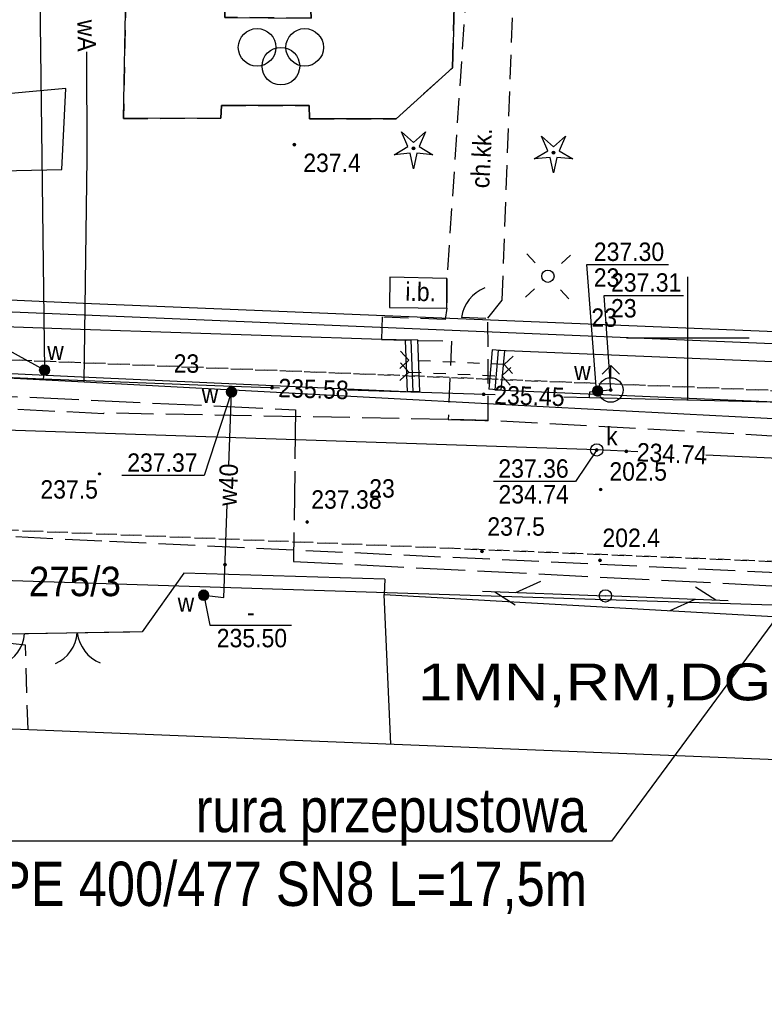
# Model space of a CAD drawing. Extents: x 6567718 to 6567944, y 5646923 to 5647067.
# Tile 4 of 18: x 6567773 to 6567803, y 5646923 to 5646963. Entities that reach past the tile are written whole.
import ezdxf
from ezdxf import colors
from ezdxf.entities.mleader import LeaderData, LeaderLine
from ezdxf.enums import TextEntityAlignment as Align
from ezdxf.math import Vec2, Vec3

# ---------------------------------------------------------------- set-up
doc = ezdxf.new("R2010")
doc.units = 0
doc.header["$MEASUREMENT"] = 0
for name, pattern in [('DGN_STYLE_2191', [1, -0.25, 0.5, -0.25]), ('DGN_STYLE_9021', [7.5, 3.75, 3.75]), ('KTCR02_05', [1.5, 1, -0.5]), ('KTJZ01_05', [2, 1.5, -0.5]), ('MZ052010', [1.5, 1, -0.5]), ('SUPE_P_01_05', [2.5, 2, -0.5])]:
    doc.linetypes.add(name, pattern=pattern)
for name, color, linetype in [('BDOT1', 7, 'CONTINUOUS'), ('EWID', 7, 'CONTINUOUS'), ('GESUT1', 7, 'CONTINUOUS'), ('GESUT2', 7, 'CONTINUOUS'), ('IA_#chodnik', 41, 'CONTINUOUS'), ('IA_#jezdnia', 251, 'CONTINUOUS'), ('IA_opis', 7, 'CONTINUOUS'), ('PZAG', 7, 'CONTINUOUS'), ('REDAKCJA1', 7, 'CONTINUOUS')]:
    doc.layers.add(name, color=color, linetype=linetype)
doc.styles.add('IA_500', font='ARIALN.TTF', dxfattribs={"height": 1})
doc.styles.add('STYLE-GEO_140', font='geo_140.shx', dxfattribs={"bigfont": 'geo_140big.shx'})
doc.styles.add('STYLE-SWISSNRW_1250', font='SWISSNRW_1250.shx')

# ---------------------------------------------------------------- blocks, each defined once
blk = doc.blocks.new('K100')
at = {"layer": 'REDAKCJA1', "color": 7, "linetype": 'Continuous'}
for p, q in [((0, -50), (0, 50)), ((50, 0), (-50, 0))]:
    blk.add_line(p, q, dxfattribs=at)
blk = doc.blocks.new('BUBS04_1')
at = {"layer": 'BDOT1', "color": 7, "linetype": 'Continuous'}
for centre in [(-1.917, 0.808), (1.883, 0.808), (-0.017, -0.692)]:
    blk.add_circle(centre, 1.5, dxfattribs=at)
blk = doc.blocks.new('BUBS00_1')
at = {"layer": 'BDOT1', "color": 7, "linetype": 'Continuous', "xscale": 1.700003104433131, "yscale": 1.700003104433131, "zscale": 1.700003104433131}
blk.add_blockref('BUBS04_1', (0, 0.1), dxfattribs=at)
blk = doc.blocks.new('KTOK04_1')
at = {"layer": 'BDOT1', "color": 7, "linetype": 'Continuous'}
blk.add_arc((5.07, -0.59), 5.1, 113.6742, 173.5133, dxfattribs=at)
blk = doc.blocks.new('KTOK02_3')
at = {"layer": 'BDOT1', "color": 7, "linetype": 'Continuous'}
for centre, radius, start, end in [((-5.08, -0.57), 5.1, 6.3344, 66.477), ((5.05, -0.57), 5.09, 113.4575, 173.73)]:
    blk.add_arc(centre, radius, start, end, dxfattribs=at)
blk = doc.blocks.new('KTOK04_4')
at = {"layer": 'BDOT1', "color": 7, "linetype": 'Continuous'}
blk.add_arc((5.08, -0.59), 5.1, 113.6743, 173.5134, dxfattribs=at)
blk = doc.blocks.new('DWG_H0_10')
at = {"layer": 'BDOT1', "linetype": 'Continuous'}
blk.add_hatch(color=7, dxfattribs=at).paths.add_polyline_path([(-0.1, 0, 1), (0.1, 0, 1)], flags=16)
at = {"layer": 'BDOT1', "color": 7, "linetype": 'Continuous'}
blk.add_lwpolyline([(-0.1, 0, 1), (0.1, 0, 1)], format="xyb", close=True, dxfattribs=at)
blk = doc.blocks.new('OBOP01_1')
at = {"layer": 'BDOT1', "color": 7, "linetype": 'Continuous'}
blk.add_lwpolyline([(-0.974, 1.341), (0, 0.48), (0.974, 1.341), (0.457, 0.148), (1.576, -0.512), (0.282, -0.389), (0, -1.657), (-0.282, -0.389), (-1.576, -0.512), (-0.457, 0.148), (-0.974, 1.341)], dxfattribs=at)
blk.add_circle((0, 0), 0.1, dxfattribs=at)
blk.add_blockref('DWG_H0_10', (0, 0), dxfattribs=at)
blk = doc.blocks.new('DWG_H0_11')
at = {"layer": 'BDOT1', "linetype": 'Continuous'}
blk.add_hatch(color=7, dxfattribs=at).paths.add_polyline_path([(0.09, 0, 1), (-0.09, 0, 1)], flags=16)
at = {"layer": 'BDOT1', "color": 7, "linetype": 'Continuous'}
blk.add_lwpolyline([(0.09, 0, 1), (-0.09, 0, 1)], format="xyb", close=True, dxfattribs=at)
blk = doc.blocks.new('RTPW01_1')
at = {"layer": 'BDOT1', "color": 7, "linetype": 'Continuous'}
blk.add_circle((0, 0), 0.09, dxfattribs=at)
blk.add_blockref('DWG_H0_11', (0, 0), dxfattribs=at)
blk = doc.blocks.new('DWG_H0_12')
at = {"layer": 'BDOT1', "linetype": 'Continuous'}
blk.add_hatch(color=7, dxfattribs=at).paths.add_polyline_path([(0.09, 0, 1), (-0.09, 0, 1)], flags=16)
at = {"layer": 'BDOT1', "color": 7, "linetype": 'Continuous'}
blk.add_lwpolyline([(0.09, 0, 1), (-0.09, 0, 1)], format="xyb", close=True, dxfattribs=at)
blk = doc.blocks.new('RTPW02_1')
at = {"layer": 'BDOT1', "color": 7, "linetype": 'Continuous'}
blk.add_circle((0, 0), 0.09, dxfattribs=at)
blk.add_blockref('DWG_H0_12', (0, 0), dxfattribs=at)
blk = doc.blocks.new('801_5')
at = {"layer": 'BDOT1', "linetype": 'Continuous'}
h = blk.add_hatch(color=7, dxfattribs=at)
edge = h.paths.add_edge_path()
edge.add_arc((-0.002, -0.004), 0.045, 0, 360)
at = {"layer": 'BDOT1', "color": 7, "linetype": 'Continuous'}
blk.add_circle((-0.002, -0.004), 0.045, dxfattribs=at)
blk = doc.blocks.new('SUSM01_2')
at = {"layer": 'GESUT1', "color": 235, "linetype": 'Continuous'}
for p, q in [((-1.768, 1.768), (-1.061, 1.061)), ((1.768, 1.768), (1.061, 1.061)), ((-1.768, -1.768), (-1.061, -1.061)), ((1.768, -1.768), (1.061, -1.061))]:
    blk.add_line(p, q, dxfattribs=at)
blk.add_circle((0, 0), 0.5, dxfattribs=at)
blk = doc.blocks.new('BUIB04_1')
at = {"layer": 'GESUT1', "color": 235, "linetype": 'Continuous'}
blk.add_circle((0, 0), 0.5, dxfattribs=at)
blk = doc.blocks.new('SUPT01_1')
at = {"layer": 'GESUT1', "color": 30, "linetype": 'Continuous'}
for p, q in [((-0.008, 4.996), (-0.008, -5.004)), ((-0.008, 3.996), (-1.008, 2.296)), ((-0.008, 2.296), (0.992, 0.296))]:
    blk.add_line(p, q, dxfattribs=at)
blk = doc.blocks.new('SUPT00_1')
at = {"layer": 'GESUT1', "color": 30, "linetype": 'Continuous', "rotation": 270}
blk.add_blockref('SUPT01_1', (5.004, -0.008), dxfattribs=at)
blk = doc.blocks.new('SUPT01_2')
at = {"layer": 'GESUT1', "color": 30, "linetype": 'Continuous'}
for p, q in [((-0.008, 4.996), (-0.008, -5.004)), ((-0.008, 3.996), (-1.008, 2.296)), ((-0.008, 2.296), (0.992, 0.296))]:
    blk.add_line(p, q, dxfattribs=at)
blk = doc.blocks.new('SUPT00_2')
at = {"layer": 'GESUT1', "color": 30, "linetype": 'Continuous', "rotation": 270}
blk.add_blockref('SUPT01_2', (5.004, -0.008), dxfattribs=at)
blk = doc.blocks.new('DWG_H0_22')
at = {"layer": 'GESUT1', "linetype": 'Continuous'}
blk.add_hatch(color=202, dxfattribs=at).paths.add_polyline_path([(0.4, 0, 1), (-0.4, 0, 1)], flags=16)
at = {"layer": 'GESUT1', "color": 202, "linetype": 'Continuous'}
blk.add_lwpolyline([(0.4, 0, 1), (-0.4, 0, 1)], format="xyb", close=True, dxfattribs=at)
blk = doc.blocks.new('SUUS25_7')
at = {"layer": 'GESUT1', "color": 202, "linetype": 'Continuous'}
blk.add_circle((0, 0), 0.4, dxfattribs=at)
blk.add_blockref('DWG_H0_22', (0, 0), dxfattribs=at)
blk = doc.blocks.new('SUUS22_1')
at = {"layer": 'GESUT1', "color": 202, "linetype": 'Continuous'}
blk.add_circle((0, 0), 0.5, dxfattribs=at)
blk = doc.blocks.new('DWG_H0_23')
at = {"layer": 'GESUT1', "linetype": 'Continuous'}
blk.add_hatch(color=202, dxfattribs=at).paths.add_polyline_path([(0.4, -0.004, 1), (-0.4, 0.004, 1)], flags=16)
at = {"layer": 'GESUT1', "color": 202, "linetype": 'Continuous'}
blk.add_lwpolyline([(0.4, -0.004, 1), (-0.4, 0.004, 1)], format="xyb", close=True, dxfattribs=at)
blk = doc.blocks.new('SUUS25_8')
at = {"layer": 'GESUT1', "color": 202, "linetype": 'Continuous'}
blk.add_circle((0, 0), 0.4, dxfattribs=at)
at = {"layer": 'GESUT1', "color": 202, "linetype": 'Continuous', "xscale": 0.9999954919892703, "yscale": 0.9999954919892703, "zscale": 0.9999954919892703, "rotation": 0.6296689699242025}
blk.add_blockref('DWG_H0_23', (0, 0), dxfattribs=at)
blk = doc.blocks.new('SUUS02_1')
at = {"layer": 'GESUT1', "color": 202, "linetype": 'Continuous'}
for p, q in [((0, 2), (-0.707, 1.293)), ((0, 1), (0, 2)), ((0, 2), (0.707, 1.293))]:
    blk.add_line(p, q, dxfattribs=at)
blk.add_circle((0, 0), 1, dxfattribs=at)
blk = doc.blocks.new('DWG_H0_28')
at = {"layer": 'GESUT1', "linetype": 'Continuous'}
blk.add_hatch(color=5, dxfattribs=at).paths.add_polyline_path([(0.081, -0.005, 1), (-0.099, -0.005, 1)], flags=16)
at = {"layer": 'GESUT1', "color": 5, "linetype": 'Continuous'}
blk.add_lwpolyline([(0.081, -0.005, 1), (-0.099, -0.005, 1)], format="xyb", close=True, dxfattribs=at)
blk = doc.blocks.new('SUPS02_1')
at = {"layer": 'GESUT1', "color": 5, "linetype": 'Continuous'}
blk.add_circle((-0.009, -0.005), 0.09, dxfattribs=at)
blk.add_blockref('DWG_H0_28', (0, 0), dxfattribs=at)
blk = doc.blocks.new('DWG_H0_27')
at = {"layer": 'GESUT1', "linetype": 'Continuous'}
blk.add_hatch(color=44, dxfattribs=at).paths.add_polyline_path([(-0.09, 0, 1), (0.09, 0, 1)], flags=16)
at = {"layer": 'GESUT1', "color": 44, "linetype": 'Continuous'}
blk.add_lwpolyline([(-0.09, 0, 1), (0.09, 0, 1)], format="xyb", close=True, dxfattribs=at)
blk = doc.blocks.new('SUPS00_1')
at = {"layer": 'GESUT1', "color": 44, "linetype": 'Continuous'}
blk.add_circle((0, 0), 0.09, dxfattribs=at)
blk.add_blockref('DWG_H0_27', (0, 0), dxfattribs=at)
blk = doc.blocks.new('_None')

msp = doc.modelspace()

# ---------------------------------------------------------------- hatches: boundary and pattern name
at = {"layer": 'IA_#chodnik'}
h = msp.add_hatch(dxfattribs=at)
h.set_pattern_fill('DOTS', color=256, scale=3, style=0)
h.set_pattern_definition([(0, (6567775.1703, 5646945.60679), (0.09375, 0.1875), [0, -0.1875])])
h.paths.add_polyline_path([(6567775.17, 5646972.145), (6567776.232, 5646993.84), (6567795.523, 5646992.896, 0.433631), (6567796.572, 5646993.912), (6567796.5, 5646998.125), (6567796.416, 5647003.124), (6567799.543, 5647003.177, -0.019848), (6567800.416, 5647003.157), (6567800.578, 5646993.584, 0.395059), (6567801.529, 5646992.602), (6567812.57, 5646992.062), (6567814.471, 5646988.839), (6567817.35, 5646983.958, -0.142644), (6567818.87, 5646977.998), (6567818.004, 5646952.371, -0.420452), (6567810.623, 5646945.617), (6567810.706, 5646947.115, 0.420452), (6567816.505, 5646952.421), (6567817.052, 5646968.616, 0.409784), (6567815.626, 5646970.165), (6567797.235, 5646971.065), (6567797.093, 5646968.168), (6567787.305, 5646968.647), (6567787.446, 5646971.544)])
h.paths.add_polyline_path([(6567776.742, 5646973.57), (6567787.52, 5646973.042), (6567787.537, 5646973.529), (6567787.538, 5646973.542), (6567788.143, 5646973.512), (6567788.046, 5646971.515), (6567788.645, 5646971.485), (6567788.743, 5646973.483), (6567789.042, 5646973.468), (6567788.944, 5646971.471), (6567788.945, 5646971.471), (6567788.876, 5646970.072), (6567790.274, 5646970.004), (6567794.27, 5646969.808), (6567795.668, 5646969.74), (6567795.736, 5646971.138), (6567795.834, 5646973.136), (6567796.134, 5646973.121), (6567796.036, 5646971.123), (6567796.635, 5646971.094), (6567796.733, 5646973.092), (6567797.332, 5646973.062), (6567797.308, 5646972.563), (6567815.631, 5646971.666, 0.418657), (6567817.204, 5646973.114), (6567817.371, 5646978.049, 0.142644), (6567816.058, 5646983.196), (6567811.963, 5646990.139, 0.252387), (6567811.15, 5646990.629), (6567801.519, 5646991.101, 0.406054), (6567800.473, 5646990.179), (6567800.473, 5646990.179), (6567800.492, 5646990.578), (6567796.497, 5646990.774), (6567796.468, 5646990.174), (6567800.463, 5646989.979), (6567800.448, 5646989.679), (6567796.453, 5646989.875), (6567793.579, 5646990.015), (6567793.587, 5646990.165), (6567793.886, 5646990.15), (6567793.889, 5646990.2), (6567793.589, 5646990.215), (6567793.638, 5646991.214), (6567793.938, 5646991.199), (6567793.94, 5646991.249), (6567793.64, 5646991.264), (6567793.648, 5646991.414), (6567788.935, 5646991.644), (6567788.938, 5646991.716), (6567787.415, 5646991.791), (6567787.415, 5646991.791), (6567778.156, 5646992.244), (6567777.657, 5646992.268)], flags=16)
h.paths.add_polyline_path([(6567788.578, 5646984.869), (6567788.768, 5646988.749), (6567790.496, 5646988.664), (6567790.494, 5646988.614), (6567790.194, 5646988.629), (6567790.192, 5646988.579), (6567790.491, 5646988.565), (6567790.442, 5646987.566), (6567790.143, 5646987.58), (6567790.14, 5646987.53), (6567790.44, 5646987.516), (6567790.433, 5646987.366), (6567796.316, 5646987.078), (6567796.35, 5646987.777), (6567800.346, 5646987.582), (6567800.184, 5646984.284)], flags=0)
h.paths.add_polyline_path([(6567797.675, 5646984.527), (6567799.223, 5646984.451), (6567799.272, 5646985.45), (6567797.724, 5646985.526)], flags=0)
h.paths.add_polyline_path([(6567797.675, 5646984.527), (6567799.223, 5646984.451), (6567799.272, 5646985.45), (6567797.724, 5646985.526)], flags=0)
h.paths.add_polyline_path([(6567797.696, 5646984.546), (6567799.204, 5646984.472), (6567799.251, 5646985.431), (6567797.743, 5646985.505)], flags=0)
h.paths.add_polyline_path([(6567797.696, 5646984.546), (6567799.204, 5646984.472), (6567799.251, 5646985.431), (6567797.743, 5646985.505)], flags=0)
h.paths.add_polyline_path([(6567797.704, 5646985.627), (6567799.302, 5646985.548), (6567799.326, 5646986.048), (6567797.728, 5646986.126)], flags=0)
h.paths.add_polyline_path([(6567790.511, 5646988.964), (6567790.56, 5646989.963), (6567794.715, 5646989.76), (6567794.666, 5646988.761)], flags=0)
h.paths.add_polyline_path([(6567790.442, 5646987.566), (6567790.491, 5646988.565), (6567794.646, 5646988.361), (6567794.597, 5646987.362)], flags=0)
h.paths.add_polyline_path([(6567794.597, 5646987.362), (6567794.646, 5646988.361), (6567794.746, 5646988.356), (6567794.766, 5646988.756), (6567794.666, 5646988.761), (6567794.715, 5646989.76), (6567796.244, 5646989.685), (6567796.126, 5646987.288)], flags=0)
h.paths.add_polyline_path([(6567789.008, 5646989.038), (6567789.125, 5646991.435), (6567790.628, 5646991.361), (6567790.579, 5646990.362), (6567790.479, 5646990.367), (6567790.46, 5646989.968), (6567790.56, 5646989.963), (6567790.511, 5646988.964)], flags=0)
h.paths.add_polyline_path([(6567790.579, 5646990.362), (6567790.628, 5646991.361), (6567793.638, 5646991.214), (6567793.589, 5646990.215)], flags=0)
h.paths.add_polyline_path([(6567791.443, 5646972.4), (6567791.489, 5646973.348), (6567793.387, 5646973.256), (6567793.341, 5646972.307)], flags=0)
h.paths.add_polyline_path([(6567790.231, 5646969.105), (6567794.226, 5646968.909), (6567794.255, 5646969.509), (6567790.26, 5646969.704)], flags=16)
at = {"layer": 'IA_#jezdnia', "linetype": 'Continuous'}
h = msp.add_hatch(dxfattribs=at)
h.set_pattern_fill('NET', color=256, scale=3, angle=45, style=0)
h.set_pattern_definition([(45, (0, 0), (-0.265165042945, 0.265165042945), []), (135, (0, 0), (-0.265165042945, -0.265165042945), [])])
h.paths.add_polyline_path([(6567829.719, 5646944.816), (6567823.864, 5646945.062), (6567810.715, 5646945.613, 0.41038), (6567818.004, 5646952.37), (6567818.832, 5646976.873, 0.160815), (6567817.35, 5646983.958), (6567809.203, 5646997.768, 0.265433), (6567799.729, 5647003.178), (6567753.063, 5647002.39, 0.461018), (6567747.743, 5646996.942), (6567746.697, 5647008.745), (6567746.416, 5647011.922, 0.421206), (6567751.584, 5647007.366), (6567799.729, 5647008.178, -0.27448), (6567813.51, 5647000.308), (6567821.657, 5646986.499, -0.142644), (6567823.867, 5646977.829), (6567822.996, 5646952.047, 0.412688)])

# ---------------------------------------------------------------- linework, layer by layer
at = {"layer": 'BDOT1', "color": 7, "linetype": 'Continuous'}
for p, q in [((6567788.64, 5646949.1), (6567788.302, 5646949.469)), ((6567788.64, 5646949.1), (6567788.271, 5646948.762)), ((6567789.523, 5646949.061), (6567789.023, 5646949.083)), ((6567790.522, 5646949.018), (6567790.022, 5646949.039)), ((6567792.52, 5646948.93), (6567792.889, 5646949.268)), ((6567788.64, 5646948.62), (6567788.301, 5646948.989)), ((6567791.521, 5646948.974), (6567791.021, 5646948.996)), ((6567792.52, 5646948.93), (6567792.02, 5646948.952)), ((6567792.42, 5646948.46), (6567792.789, 5646948.799)), ((6567792.52, 5646948.93), (6567792.858, 5646948.561)), ((6567788.64, 5646948.62), (6567788.271, 5646948.281)), ((6567788.64, 5646948.62), (6567789.14, 5646948.599)), ((6567789.639, 5646948.578), (6567790.139, 5646948.557)), ((6567790.638, 5646948.535), (6567791.138, 5646948.514)), ((6567791.637, 5646948.493), (6567792.137, 5646948.472)), ((6567792.42, 5646948.46), (6567792.759, 5646948.091))]:
    msp.add_line(p, q, dxfattribs=at)
at = {"layer": 'BDOT1', "color": 7, "linetype": 'KTCR02_05'}
msp.add_lwpolyline([(6567787.53, 5646949.94), (6567790.37, 5646949.88), (6567790.24, 5646946.69), (6567791.87, 5646946.65), (6567791.86, 5646950.81), (6567792.44, 5646951.54), (6567793.12, 5646970.12), (6567791.38, 5646970.24), (6567790.19, 5646952.43), (6567790.19, 5646951.22), (6567790.12, 5646950.76), (6567787.55, 5646950.86)], close=True, dxfattribs=at)
at = {"layer": 'BDOT1', "color": 7, "linetype": 'DGN_STYLE_9021'}
for points in [[(6567817.37, 5646968.26), (6567817.15, 5646949.7), (6567775.39, 5646951.41)], [(6567775.39, 5646951.41), (6567754.08, 5646952.37), (6567752.77, 5646965.64)], [(6567779.48, 5646940.44), (6567777.79, 5646938.05), (6567771.6, 5646937.94)], [(6567787.66, 5646940.19), (6567779.48, 5646940.44)], [(6567787.66, 5646940.19), (6567787.63, 5646939.57), (6567803.72, 5646938.66)], [(6567787.912, 5646933.48), (6567787.63, 5646939.57)]]:
    msp.add_lwpolyline(points, dxfattribs=at)
at = {"layer": 'BDOT1', "color": 7, "linetype": 'KTJZ01_05'}
for points in [[(6567776.22, 5646946.92), (6567755.69, 5646947.94), (6567753.35, 5646949.66), (6567751.55, 5646952.88), (6567750.55, 5646965.68), (6567745.84, 5646965.1), (6567746.8, 5646953.77), (6567746.76, 5646952.21), (6567746.21, 5646950.43), (6567744.59, 5646948.29)], [(6567866.01, 5646943.32), (6567823.76, 5646945.06), (6567817.84, 5646945.22), (6567791.87, 5646946.65), (6567790.24, 5646946.69), (6567776.22, 5646946.95)], [(6567732.87, 5646943.76), (6567746.68, 5646943.25), (6567776.45, 5646941.73)], [(6567776.45, 5646941.74), (6567806.71, 5646940.32), (6567866.48, 5646938.1)]]:
    msp.add_lwpolyline(points, dxfattribs=at)
at = {"layer": 'BDOT1', "color": 7, "linetype": 'Continuous'}
for points in [[(6567790.48, 5646963.51), (6567790.42, 5646961), (6567788.13, 5646958.93), (6567784.6, 5646958.92), (6567784.58, 5646959.46), (6567781.01, 5646959.47), (6567780.99, 5646958.95), (6567777.02, 5646958.94), (6567777.12, 5646964.03), (6567781.14, 5646963.89), (6567781.15, 5646963.05), (6567784.66, 5646963.02), (6567784.64, 5646963.65), (6567790.48, 5646963.51)], [(6567790.783, 5646950.847), (6567791.779, 5646950.811)], [(6567788.99, 5646949.93), (6567788.49, 5646949.91)], [(6567788.49, 5646949.91), (6567788.57, 5646947.81)], [(6567788.99, 5646949.93), (6567789.07, 5646947.83)], [(6567792.031, 5646949.522), (6567791.891, 5646947.922)], [(6567792.529, 5646949.478), (6567792.031, 5646949.522)], [(6567792.529, 5646949.478), (6567792.389, 5646947.878)], [(6567789.07, 5646947.83), (6567788.57, 5646947.81)], [(6567792.389, 5646947.878), (6567791.891, 5646947.922)], [(6567790.24, 5646946.69), (6567791.87, 5646946.65)], [(6567773.001, 5646937.965), (6567771.81, 5646937.944)], [(6567777.286, 5646938.041), (6567773.001, 5646937.965)]]:
    msp.add_lwpolyline(points, dxfattribs=at)
at = {"layer": 'BDOT1', "color": 7, "linetype": 'MZ052010'}
msp.add_lwpolyline([(6567777.12, 5646964.03), (6567777.02, 5646958.94), (6567780.99, 5646958.95), (6567781.01, 5646959.47), (6567784.58, 5646959.46), (6567784.6, 5646958.92), (6567788.13, 5646958.93), (6567790.42, 5646961), (6567790.48, 5646963.51), (6567784.64, 5646963.65), (6567784.66, 5646963.02), (6567781.15, 5646963.05), (6567781.14, 5646963.89)], close=True, dxfattribs=at)
at = {"layer": 'BDOT1', "color": 7, "linetype": 'Continuous'}
for points in [[(6567767.82, 5646959.54), (6567767.72, 5646956.71), (6567774.51, 5646956.86), (6567774.68, 5646960.16)], [(6567767.82, 5646959.54), (6567767.72, 5646956.71), (6567774.51, 5646956.86), (6567774.68, 5646960.16)], [(6567787.85, 5646951.25), (6567790.19, 5646951.22), (6567790.19, 5646952.43), (6567787.87, 5646952.48)], [(6567754.67, 5646949.4), (6567775.32, 5646948.43), (6567788.82, 5646947.82), (6567788.74, 5646949.92), (6567787.53, 5646949.94), (6567775.27, 5646950.35), (6567754.71, 5646951.07)], [(6567792.14, 5646947.9), (6567817.76, 5646946.8), (6567817.95, 5646948.44), (6567792.28, 5646949.5)]]:
    msp.add_lwpolyline(points, close=True, dxfattribs=at)
at = {"layer": 'BDOT1', "color": 7, "linetype": 'KTCR02_05'}
msp.add_lwpolyline([(6567773.14, 5646934.07), (6567773.03, 5646937.51), (6567771.82, 5646937.64), (6567771.31, 5646937.65), (6567771.29, 5646934.15)], dxfattribs=at)
at = {"layer": 'EWID', "color": 92, "linetype": 'DGN_STYLE_2191'}
for p, q in [((6567752.41, 5646949.92), (6567823.25, 5646947.076)), ((6567823.25, 5646947.076), (6567752.41, 5646949.92)), ((6567803.73, 5646940.9), (6567746.94, 5646943.23)), ((6567746.94, 5646943.23), (6567803.73, 5646940.9))]:
    msp.add_line(p, q, dxfattribs=at)
at = {"layer": 'GESUT1', "color": 5, "linetype": 'Continuous'}
for points in [[(6567773.552, 5646969.315), (6567773.81, 5646948.7), (6567773.75, 5646948.34)], [(6567775.42, 5646948.22), (6567775.55, 5646957.32), (6567775.534, 5646961.651)], [(6567796.86, 5646947.89), (6567796.59, 5646951.74), (6567799.82, 5646951.74)], [(6567735.53, 5646950.01), (6567773.75, 5646948.34), (6567781.45, 5646948.04), (6567783.37, 5646947.98)], [(6567732.374, 5646949.436), (6567745.27, 5646949.69), (6567763.47, 5646948.85), (6567775.42, 5646948.22), (6567794.61, 5646947.19), (6567804.01, 5646946.701)], [(6567773.81, 5646948.7), (6567772.35, 5646949.49), (6567769, 5646949.49)], [(6567781.31, 5646944.83), (6567781.42, 5646947.81), (6567781.45, 5646948.04)], [(6567786.14, 5646947.89), (6567792.15, 5646947.7)], [(6567795.99, 5646947.58), (6567796.01, 5646947.82), (6567796.33, 5646947.85), (6567796.86, 5646947.89)], [(6567794.95, 5646947.61), (6567795.99, 5646947.58), (6567814.08, 5646947.15)], [(6567780.29, 5646939.54), (6567781.11, 5646939.44), (6567781.25, 5646943.23)], [(6567780.29, 5646939.54), (6567780.54, 5646938.32), (6567783.86, 5646938.32)]]:
    msp.add_lwpolyline(points, dxfattribs=at)
at = {"layer": 'GESUT1', "color": 202, "linetype": 'Continuous'}
for points in [[(6567796.28, 5646947.85), (6567795.89, 5646952.99), (6567799.21, 5646952.99)], [(6567781.42, 5646947.81), (6567780.31, 5646944.41), (6567776.96, 5646944.41)]]:
    msp.add_lwpolyline(points, dxfattribs=at)
at = {"layer": 'GESUT1', "color": 44, "linetype": 'Continuous'}
for points in [[(6567796.29, 5646945.45), (6567759.14, 5646946.69)], [(6567796.29, 5646945.45), (6567795.42, 5646944.17), (6567792.08, 5646944.17)], [(6567797.96, 5646945.37), (6567796.29, 5646945.45)], [(6567811.11, 5646944.77), (6567810.8, 5646944.78), (6567800.73, 5646945.24)]]:
    msp.add_lwpolyline(points, dxfattribs=at)
at = {"layer": 'GESUT2', "color": 230, "linetype": 'SUPE_P_01_05'}
msp.add_lwpolyline([(6567746.147, 5646948.866), (6567743.906, 5646948.972), (6567768.211, 5646947.829), (6567784.029, 5646947.086), (6567783.943, 5646940.913), (6567806.461, 5646939.771), (6567821.151, 5646939.027), (6567827.342, 5646938.827), (6567821.151, 5646939.027), (6567849.186, 5646938.121), (6567858.362, 5646937.824)], dxfattribs=at)
at = {"layer": 'PZAG', "color": 53, "linetype": 'Continuous'}
for points in [[(6567732.08, 5646952.75), (6567865.66, 5646947.19)], [(6567733.08, 5646941.4), (6567866.56, 5646937.13)]]:
    msp.add_lwpolyline(points, dxfattribs=at)
at = {"layer": 'REDAKCJA1', "color": 133, "linetype": 'Continuous'}
msp.add_lwpolyline([(6567725.089, 5647031.92), (6567733.591, 5646935.664), (6567867.179, 5646930.3), (6567857.819, 5647034.168)], close=True, dxfattribs=at)

# ---------------------------------------------------------------- block references
at = {"layer": 'BDOT1', "color": 7, "linetype": 'Continuous'}
for name, p, xscale, yscale, zscale in [('BUBS00_1', (6567783.44, 5646961.39), 0.2999981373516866, 0.2999981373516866, 0.2999981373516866), ('OBOP01_1', (6567788.83, 5646957.72), 0.5, 0.5, 0.5), ('RTPW01_1', (6567783.98, 5646957.87), 0.5, 0.5, 0.5), ('OBOP01_1', (6567794.53, 5646957.55), 0.5, 0.5, 0.5), ('RTPW01_1', (6567796.45, 5646943.84), 0.5, 0.5, 0.5), ('RTPW02_1', (6567784.5, 5646942.52), 0.5, 0.5, 0.5), ('RTPW01_1', (6567791.62, 5646941.32), 0.5, 0.5, 0.5), ('RTPW01_1', (6567796.42, 5646940.96), 0.5, 0.5, 0.5)]:
    msp.add_blockref(name, p, dxfattribs=dict(at, xscale=xscale, yscale=yscale, zscale=zscale))
for name, p, xscale, yscale, zscale, rotation in [('KTOK04_4', (6567790.78, 5646950.85), 0.3000001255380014, 0.3000001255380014, 0.3000001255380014, 357.9451640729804), ('KTOK04_1', (6567773, 5646937.96), 0.2999989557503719, 0.2999989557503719, 0.2999989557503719, 181.0183618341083), ('KTOK02_3', (6567775.14, 5646938), 0.2999989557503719, 0.2999989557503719, 0.2999989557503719, 181.0183618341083)]:
    msp.add_blockref(name, p, dxfattribs=dict(at, xscale=xscale, yscale=yscale, zscale=zscale, rotation=rotation))
msp.add_blockref('801_5', (6567776.05, 5646944.48), dxfattribs=at)
at = {"layer": 'GESUT1', "color": 235, "linetype": 'Continuous', "xscale": 0.5000018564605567, "yscale": 0.5000018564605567, "zscale": 0.5000018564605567, "rotation": 358.000166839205}
msp.add_blockref('SUSM01_2', (6567794.3, 5646952.52), dxfattribs=at)
at = {"layer": 'GESUT1', "color": 202, "linetype": 'Continuous', "xscale": 0.5, "yscale": 0.5, "zscale": 0.5}
for name, p in [('SUUS25_7', (6567773.81, 5646948.7)), ('SUUS02_1', (6567796.86, 5646947.89)), ('SUUS25_7', (6567781.42, 5646947.81)), ('SUUS22_1', (6567796.29, 5646945.45)), ('SUUS25_7', (6567780.29, 5646939.54))]:
    msp.add_blockref(name, p, dxfattribs=at)
at = {"layer": 'GESUT1', "color": 5, "linetype": 'Continuous', "xscale": 0.5, "yscale": 0.5, "zscale": 0.5}
for p in [(6567773.81, 5646948.7), (6567781.42, 5646947.81), (6567783.07, 5646947.99), (6567796.33, 5646947.85), (6567796.86, 5646947.89), (6567791.69, 5646947.72), (6567781.16, 5646940.78)]:
    msp.add_blockref('SUPS02_1', p, dxfattribs=at)
at = {"layer": 'GESUT1', "color": 202, "linetype": 'Continuous', "xscale": 0.5000022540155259, "yscale": 0.5000022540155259, "zscale": 0.5000022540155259, "rotation": 359.3703310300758}
msp.add_blockref('SUUS25_8', (6567796.33, 5646947.85), dxfattribs=at)
at = {"layer": 'GESUT1', "color": 44, "linetype": 'Continuous', "xscale": 0.5, "yscale": 0.5, "zscale": 0.5}
for p in [(6567796.29, 5646945.45), (6567797.49, 5646945.39)]:
    msp.add_blockref('SUPS00_1', p, dxfattribs=at)
at = {"layer": 'GESUT1', "color": 30, "linetype": 'Continuous'}
for name, xscale, yscale, zscale, rotation in [('SUPT00_2', 0.500001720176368, 0.500001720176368, 0.500001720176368, 177.8389104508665), ('SUPT00_1', 0.5000018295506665, 0.5000018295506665, 0.5000018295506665, 357.7689569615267)]:
    msp.add_blockref(name, (6567796.64, 5646939.51), dxfattribs=dict(at, xscale=xscale, yscale=yscale, zscale=zscale, rotation=rotation))
at = {"layer": 'GESUT1', "color": 235, "linetype": 'Continuous', "xscale": 0.5, "yscale": 0.5, "zscale": 0.5}
msp.add_blockref('BUIB04_1', (6567796.64, 5646939.51), dxfattribs=at)
at = {"layer": 'REDAKCJA1', "color": 7, "linetype": 'Continuous', "xscale": 0.04999813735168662, "yscale": 0.04999813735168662, "zscale": 0.04999813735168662}
msp.add_blockref('K100', (6567800, 5646950), dxfattribs=at)

# ---------------------------------------------------------------- texts
at = {"layer": 'BDOT1', "color": 7, "linetype": 'Continuous', "style": 'STYLE-GEO_140', "width": 0.93328}
for s, rotation, p in [('ch.kk.', 87.1412, (6567791.595, 5646957.326)), ('i.b.', 359, (6567789.122, 5646951.885))]:
    msp.add_text(s, height=0.75, rotation=rotation, dxfattribs=at).set_placement(p, align=Align.MIDDLE_CENTER)
for s, p in [('237.4', (6567785.513, 5646957.135)), ('202.5', (6567797.976, 5646944.575)), ('237.38', (6567786.098, 5646943.435)), ('237.5', (6567793.006, 5646942.335)), ('202.4', (6567797.692, 5646941.875))]:
    msp.add_text(s, height=0.75, dxfattribs=at).set_placement(p, align=Align.MIDDLE_CENTER)
at = {"layer": 'BDOT1', "color": 7, "linetype": 'Continuous', "style": 'STYLE-GEO_140', "width": 0.93336}
msp.add_text('237.5', height=0.75, dxfattribs=at).set_placement((6567773.64, 5646943.47))
at = {"layer": 'EWID', "color": 92, "linetype": 'Continuous', "style": 'STYLE-GEO_140', "width": 0.9333}
msp.add_text('275/3', height=1.2, dxfattribs=at).set_placement((6567775.044, 5646940.1), align=Align.MIDDLE_CENTER)
at = {"layer": 'GESUT1', "color": 5, "linetype": 'Continuous', "style": 'STYLE-GEO_140', "width": 0.93328}
for s, rotation, p in [('wA', 270.2124, (6567775.527, 5646962.306)), ('235.58', 358.1879, (6567784.759, 5646947.931)), ('235.45', 358.1974, (6567793.55, 5646947.651)), ('w40', 87.8789, (6567781.285, 5646944.034))]:
    msp.add_text(s, height=0.75, rotation=rotation, dxfattribs=at).set_placement(p, align=Align.MIDDLE_CENTER)
at = {"layer": 'GESUT1', "color": 5, "linetype": 'Continuous', "style": 'STYLE-GEO_140', "width": 0.93336}
for s, p in [('237.30', (6567796.17, 5646953.14)), ('23', (6567796.17, 5646952.09)), ('237.31', (6567796.87, 5646951.89)), ('23', (6567796.87, 5646950.84)), ('23', (6567796.07, 5646950.46)), ('235.50', (6567780.82, 5646937.42))]:
    msp.add_text(s, height=0.75, dxfattribs=at).set_placement(p)
at = {"layer": 'GESUT1', "color": 250, "linetype": 'Continuous', "style": 'STYLE-GEO_140', "width": 0.93328}
for s, p in [('w', (6567774.256, 5646949.485)), ('w', (6567795.706, 5646948.665)), ('w', (6567780.546, 5646947.735)), ('k', (6567796.903, 5646946.015)), ('w', (6567779.566, 5646939.245))]:
    msp.add_text(s, height=0.75, dxfattribs=at).set_placement(p, align=Align.MIDDLE_CENTER)
at = {"layer": 'GESUT1', "color": 5, "linetype": 'Continuous', "style": 'STYLE-GEO_140', "width": 0.93336}
for s, p in [('23', (6567780.108, 5646948.59)), ('237.37', (6567780.039, 5646944.56)), ('23', (6567788.068, 5646943.51))]:
    msp.add_text(s, height=0.75, dxfattribs=at).set_placement(p, align=Align.RIGHT)
at = {"layer": 'GESUT1', "color": 44, "linetype": 'Continuous', "style": 'STYLE-GEO_140', "width": 0.93328}
msp.add_text('234.74', height=0.75, rotation=357.3562, dxfattribs=at).set_placement((6567799.351, 5646945.3), align=Align.MIDDLE_CENTER)
at = {"layer": 'GESUT1', "color": 44, "linetype": 'Continuous', "style": 'STYLE-GEO_140', "width": 0.93336}
for s, p in [('237.36', (6567795.146, 5646944.32)), ('234.74', (6567795.151, 5646943.27))]:
    msp.add_text(s, height=0.75, dxfattribs=at).set_placement(p, align=Align.RIGHT)
at = {"layer": 'GESUT1', "color": 5, "linetype": 'Continuous', "style": 'STYLE-GEO_140', "width": 0.93336}
msp.add_text('-', height=0.75, dxfattribs=at).set_placement((6567782.204, 5646938.47), align=Align.CENTER)
at = {"layer": 'PZAG', "color": 191, "linetype": 'Continuous', "style": 'STYLE-SWISSNRW_1250', "width": 1.2}
msp.add_text('1MN,RM,DG', height=1.5, dxfattribs=at).set_placement((6567796.207, 5646936.01), align=Align.MIDDLE_CENTER)

# ---------------------------------------------------------------- leaders
at = {"layer": 'IA_opis'}
ml = msp.add_multileader_mtext('Standard', dxfattribs=at)
ml.set_content('\\pxsm1,qr;rura przepustowa\\P\\A1;HDPE 400/477 SN8 L=17,5m', color=256, style='IA_500')
ml.set_leader_properties()
ml.set_arrow_properties(name='NONE')
ml.build(insert=Vec2(0, 0))
ml.multileader.update_dxf_attribs({"has_dogleg": 0, "text_left_attachment_type": 6, "text_right_attachment_type": 6, "text_top_attachment_type": 0, "text_bottom_attachment_type": 0, "arrow_head_size": 0.5})
ctx = ml.context
ctx.base_point, ctx.char_height, ctx.arrow_head_size, ctx.landing_gap_size, ctx.plane_origin = Vec3(6567768.188, 5646929.536), 1.8, 0.5, 1, Vec3(6567752.989, 5646930.436)
ctx.left_attachment, ctx.right_attachment, ctx.text_align_type = 6, 6, 2
notes = []
notes.append((ctx, [(0, (1, 1, 0), (6567804.891, 5646929.536), (-1, 0), 8, [(0, [(6567810.255, 5646947.666)], 256, [])])]))
ctx.mtext.insert, ctx.mtext.alignment, ctx.mtext.line_spacing_factor, ctx.mtext.line_spacing_style, ctx.mtext.flow_direction = Vec3(6567795.891, 5646931.696), 3, 0.428571, 2, 5
for ctx, leaders in notes:
    for number, flags, end, landing, length, lines in leaders:
        leader = LeaderData()
        leader.index, (leader.has_last_leader_line, leader.has_dogleg_vector, leader.attachment_direction) = number, flags
        leader.last_leader_point, leader.dogleg_vector, leader.dogleg_length = Vec3(end), Vec3(landing), length
        for number, points, colour, breaks in lines:
            line = LeaderLine()
            line.index, line.vertices, line.color, line.breaks = number, Vec3.list(points), colors.encode_raw_color(colour), breaks
            leader.lines.append(line)
        ctx.leaders.append(leader)

doc.saveas('drawing.dxf')
